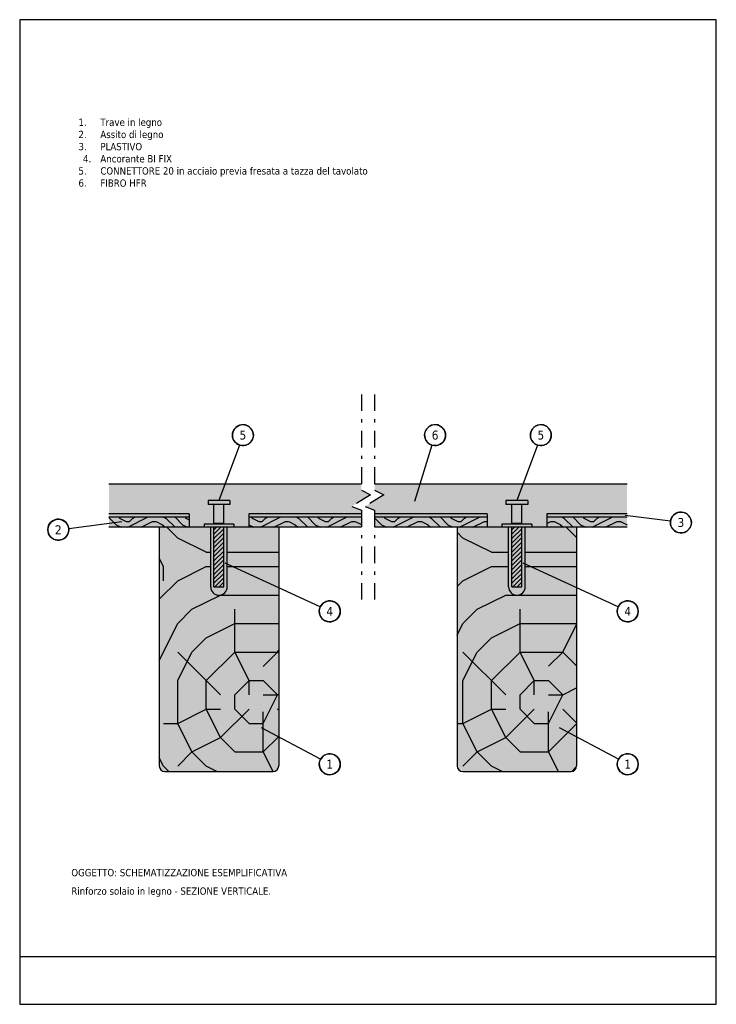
# Model space of a CAD drawing. Header units: millimetres. Extents: x 2335.3 to 2356.3, y 1532 to 1561.7.
import ezdxf
from ezdxf.enums import TextEntityAlignment as Align

# ---------------------------------------------------------------- set-up
doc = ezdxf.new("R2010")
doc.units = ezdxf.units.MM
doc.linetypes.add('CONTINUA', pattern=[0])
doc.linetypes.add('DASHDOT', pattern=[1, 0.5, -0.25, 0, -0.25])
doc.layers.add('contorno', color=6, linetype='Continuous', plot=False)
doc.layers.add('testo', color=7, linetype='Continuous', lineweight=25)
doc.styles.add('tahoma', font='tahoma.ttf', dxfattribs={"height": 0.3})
doc.linetypes.add('ZIGZAG', pattern='A,0.0001,-0.2,[131,ltypeshp.shx,S=0.2,R=0,X=-0.2,Y=0],-0.4,[131,ltypeshp.shx,S=0.2,R=180,X=0.2,Y=0],-0.2', length=0.8001)

msp = doc.modelspace()

# ---------------------------------------------------------------- hatches: boundary and pattern name
h = msp.add_hatch(color=253)
h.dxf.hatch_style = 1
h.paths.add_polyline_path([(2341.465, 1547.717), (2337.971, 1547.717), (2337.971, 1546.817), (2340.386, 1546.817), (2340.386, 1546.417), (2340.837, 1546.417), (2340.837, 1546.507), (2341.167, 1546.507), (2341.137, 1546.537), (2341.137, 1547.107), (2340.957, 1547.107), (2340.957, 1547.227), (2341.282, 1547.227)])
h.paths.add_polyline_path([(2345.855, 1547.395), (2345.58, 1547.539), (2345.58, 1547.717), (2341.465, 1547.717), (2341.282, 1547.227), (2341.617, 1547.227), (2341.617, 1547.107), (2341.437, 1547.107), (2341.437, 1546.537), (2341.407, 1546.507), (2341.737, 1546.507), (2341.737, 1546.417), (2342.188, 1546.417), (2342.188, 1546.817), (2345.58, 1546.817), (2345.58, 1546.932), (2345.29, 1547.041)])
h.paths.add_polyline_path([(2345.98, 1547.717), (2345.98, 1547.539), (2346.255, 1547.395), (2345.69, 1547.041), (2345.98, 1546.932), (2345.98, 1546.817), (2349.368, 1546.817), (2349.368, 1546.417), (2349.819, 1546.417), (2349.819, 1546.507), (2350.149, 1546.507), (2350.119, 1546.537), (2350.119, 1547.107), (2349.939, 1547.107), (2349.939, 1547.227), (2350.264, 1547.227), (2350.447, 1547.717)])
h.paths.add_polyline_path([(2353.589, 1547.717), (2350.447, 1547.717), (2350.264, 1547.227), (2350.599, 1547.227), (2350.599, 1547.107), (2350.419, 1547.107), (2350.419, 1546.537), (2350.389, 1546.507), (2350.719, 1546.507), (2350.719, 1546.417), (2351.17, 1546.417), (2351.17, 1546.817), (2353.589, 1546.817)])
h = msp.add_hatch()
h.set_pattern_fill('DOTS', color=256, scale=0.08)
h.set_pattern_definition([(0, (-2607.11346, 1321.6248), (0.0635, 0.127), [0, -0.127])])
h.paths.add_polyline_path([(2345.855, 1547.395), (2345.58, 1547.539), (2345.58, 1547.717), (2341.465, 1547.717), (2341.282, 1547.227), (2341.617, 1547.227), (2341.617, 1547.107), (2341.437, 1547.107), (2341.437, 1546.537), (2341.407, 1546.507), (2341.737, 1546.507), (2341.737, 1546.417), (2342.188, 1546.417), (2342.188, 1546.817), (2345.58, 1546.817), (2345.58, 1546.932), (2345.29, 1547.041)])
h.paths.add_polyline_path([(2341.465, 1547.717), (2337.971, 1547.717), (2337.971, 1546.817), (2340.386, 1546.817), (2340.386, 1546.417), (2340.837, 1546.417), (2340.837, 1546.507), (2341.167, 1546.507), (2341.137, 1546.537), (2341.137, 1547.107), (2340.957, 1547.107), (2340.957, 1547.227), (2341.282, 1547.227)])
h.paths.add_polyline_path([(2349.939, 1547.227), (2350.264, 1547.227), (2350.447, 1547.717), (2345.98, 1547.717), (2345.98, 1547.539), (2346.255, 1547.395), (2345.69, 1547.041), (2345.98, 1546.932), (2345.98, 1546.817), (2349.368, 1546.817), (2349.368, 1546.417), (2349.819, 1546.417), (2349.819, 1546.507), (2350.149, 1546.507), (2350.119, 1546.537), (2350.119, 1547.107), (2349.939, 1547.107)])
h.paths.add_polyline_path([(2353.589, 1547.717), (2350.447, 1547.717), (2350.264, 1547.227), (2350.599, 1547.227), (2350.599, 1547.107), (2350.419, 1547.107), (2350.419, 1546.537), (2350.389, 1546.507), (2350.719, 1546.507), (2350.719, 1546.417), (2351.17, 1546.417), (2351.17, 1546.817), (2353.589, 1546.817)])
h = msp.add_hatch(color=8)
h.dxf.hatch_style = 1
h.paths.add_polyline_path([(2341.617, 1547.227), (2340.957, 1547.227), (2340.957, 1547.107), (2341.617, 1547.107)])
h.paths.add_polyline_path([(2341.437, 1547.107), (2341.137, 1547.107), (2341.137, 1546.537), (2341.437, 1546.537)])
h.paths.add_polyline_path([(2341.437, 1546.537), (2341.137, 1546.537), (2341.167, 1546.507), (2341.407, 1546.507)])
h.paths.add_polyline_path([(2341.737, 1546.507), (2340.837, 1546.507), (2340.837, 1546.417), (2341.737, 1546.417)])
h.paths.add_polyline_path([(2341.437, 1546.417), (2341.137, 1546.417), (2341.137, 1544.617), (2341.437, 1544.617)])
h.paths.add_polyline_path([(2350.419, 1546.417), (2350.119, 1546.417), (2350.119, 1544.617), (2350.419, 1544.617)])
h.paths.add_polyline_path([(2350.719, 1546.507), (2349.819, 1546.507), (2349.819, 1546.417), (2350.719, 1546.417)])
h.paths.add_polyline_path([(2350.419, 1546.537), (2350.119, 1546.537), (2350.149, 1546.507), (2350.389, 1546.507)])
h.paths.add_polyline_path([(2350.419, 1547.107), (2350.119, 1547.107), (2350.119, 1546.537), (2350.419, 1546.537)])
h.paths.add_polyline_path([(2350.599, 1547.227), (2349.939, 1547.227), (2349.939, 1547.107), (2350.599, 1547.107)])
h = msp.add_hatch(color=146)
h.dxf.hatch_style = 1
h.paths.add_polyline_path([(2340.386, 1546.817), (2337.971, 1546.817), (2337.971, 1546.717), (2340.386, 1546.717)])
h.paths.add_polyline_path([(2345.58, 1546.817), (2342.188, 1546.817), (2342.188, 1546.717), (2345.58, 1546.717)])
h.paths.add_polyline_path([(2349.368, 1546.817), (2345.98, 1546.817), (2345.98, 1546.717), (2349.368, 1546.717)])
h.paths.add_polyline_path([(2353.589, 1546.817), (2351.17, 1546.817), (2351.17, 1546.717), (2353.589, 1546.717)])
h = msp.add_hatch(color=44)
h.dxf.hatch_style = 1
h.paths.add_polyline_path([(2340.386, 1546.717), (2337.971, 1546.717), (2337.971, 1546.417), (2340.386, 1546.417)])
h.paths.add_polyline_path([(2345.58, 1546.717), (2342.188, 1546.717), (2342.188, 1546.417), (2345.58, 1546.417)])
h.paths.add_polyline_path([(2343.087, 1546.417), (2341.737, 1546.417), (2341.537, 1546.417), (2341.537, 1545.305), (2343.087, 1544.59)], flags=17)
h.paths.add_polyline_path([(2341.037, 1546.417), (2340.837, 1546.417), (2339.487, 1546.417), (2339.487, 1539.217, 0.414214), (2339.654, 1539.05), (2342.92, 1539.05, 0.414214), (2343.087, 1539.217), (2343.087, 1544.59), (2341.537, 1545.305), (2341.537, 1544.617, -1), (2341.037, 1544.617)])
h.paths.add_polyline_path([(2349.368, 1546.717), (2345.98, 1546.717), (2345.98, 1546.417), (2349.368, 1546.417)])
h.paths.add_polyline_path([(2353.589, 1546.717), (2351.17, 1546.717), (2351.17, 1546.417), (2353.589, 1546.417)])
h.paths.add_polyline_path([(2352.069, 1546.417), (2350.519, 1546.417), (2350.519, 1545.305), (2352.069, 1544.59)], flags=17)
h.paths.add_polyline_path([(2350.019, 1546.417), (2349.819, 1546.417), (2348.469, 1546.417), (2348.469, 1539.217, 0.414214), (2348.636, 1539.05), (2351.902, 1539.05, 0.414214), (2352.069, 1539.217), (2352.069, 1544.59), (2350.519, 1545.305), (2350.519, 1544.617, -1), (2350.019, 1544.617)])
h = msp.add_hatch()
h.set_pattern_fill('LEGNO3', color=256, scale=2, pattern_type=2)
h.set_pattern_definition([(0, (-2605.5135, 1289.5912), (2, 2), [0.1, -1.9]), (0, (-2606.9135, 1289.7912), (2, 2), [0.2, -1.8]), (0, (-2605.6135, 1289.8912), (2, 2), [0.1, -1.9]), (0, (-2606.8135, 1290.0912), (2, 2), [0.1, -1.9]), (0, (-2605.6135, 1290.1912), (2, 2), [0.1, -1.9]), (0, (-2606.7135, 1290.2912), (2, 2), [0.1, -1.9]), (0, (-2605.6135, 1290.3912), (2, 2), [0.1, -1.9]), (0, (-2606.7135, 1290.5912), (2, 2), [0.1, -1.1, 0.1, -0.7]), (0, (-2606.7135, 1290.7912), (2, 2), [0.2, -1, 0.1, -0.7]), (0, (-2606.8135, 1291.0912), (2, 2), [0.1, -0.3, 0.1, -0.8, 0.1, -0.6]), (0, (-2606.9135, 1291.2912), (2, 2), [0.1, -0.4, 0.2, -1.3]), (0, (-2605.6135, 1291.3912), (2, 2), [0.1, -1.9]), (0, (-2606.9135, 1291.4912), (2, 2), [0.1, -0.5, 0.1, -1.3]), (45, (-2607.1135, 1289.5912), (0, 2), [0.282842, -2.5455851]), (45, (-2605.4135, 1289.5912), (0, 2), [0.5656854, -2.2627417]), (45, (-2605.4135, 1290.5912), (0, 2), [0.14142, -2.6870071]), (45, (-2607.1135, 1290.7912), (0, 2), [0.424264, -2.4041631]), (45, (-2605.4135, 1290.7912), (0, 2), [0.7071068, -2.1213203]), (45, (-2605.4135, 1291.0912), (0, 2), [0.424264, -2.4041631]), (315, (-2605.8135, 1291.2912), (2, -4e-16), [0.14142, -2.6870071]), (315, (-2606.5135, 1289.6912), (2, -4e-16), [0.282842, -2.5455851]), (315, (-2606.4135, 1290.4912), (2, -4e-16), [0.282842, -2.5455851]), (315, (-2605.8135, 1290.0912), (2, -4e-16), [0.282842, -2.5455851]), (315, (-2605.9135, 1290.8912), (2, -4e-16), [0.282842, -2.5455851]), (315, (-2605.8135, 1291.0912), (2, -4e-16), [0.424264, -2.4041631]), (315, (-2606.3135, 1289.8912), (2, -4e-16), [0.424264, -2.4041631]), (315, (-2606.0135, 1289.9912), (2, -4e-16), [0.424264, -2.4041631]), (315, (-2606.3135, 1290.6912), (2, -4e-16), [0.424264, -2.4041631]), (315, (-2606.1135, 1290.7912), (2, -4e-16), [0.424264, -2.4041631]), (26.565051, (-2607.0135, 1289.9912), (2, 8e-10), [0.2236068, -4.2485292]), (26.565051, (-2605.5135, 1289.8912), (2, 8e-10), [0.8944272, -3.57770875]), (26.565051, (-2605.5135, 1290.1912), (2, 8e-10), [0.8944272, -3.57770875]), (26.565051, (-2605.5135, 1290.3912), (2, 8e-10), [0.894428, -1.34, 0.44722, -1.79048795]), (26.565051, (-2605.3135, 1290.6912), (2, 8e-10), [0.2236068, -4.2485292]), (26.565051, (-2607.1135, 1291.3912), (2, 8e-10), [0.2236068, -4.2485292]), (26.565051, (-2605.5135, 1291.3912), (2, 8e-10), [0.4472136, -4.02492235]), (333.434949, (-2606.0135, 1289.5912), (2, -8e-10), [0.4472136, -4.02492235]), (333.434949, (-2606.7135, 1290.0912), (2, -8e-10), [0.4472136, -4.02492235]), (333.434949, (-2606.7135, 1289.7912), (2, -8e-10), [0.2236068, -4.24852235]), (333.434949, (-2606.6135, 1290.2912), (2, -8e-10), [0.6708204, -3.80131555]), (333.434949, (-2606.2135, 1290.2912), (2, -8e-10), [0.4472136, -4.02492235]), (333.434949, (-2606.0135, 1290.3912), (2, -8e-10), [0.4472136, -4.02492235]), (333.434949, (-2606.6135, 1290.5912), (2, -8e-10), [0.2236068, -4.24852235]), (333.434949, (-2606.5135, 1290.7912), (2, -8e-10), [0.2236068, -4.24852235]), (333.434949, (-2605.7135, 1291.1912), (2, -8e-10), [0.2236068, -4.24852235]), (333.434949, (-2605.8135, 1290.4912), (2, -8e-10), [0.2236068, -4.24852235]), (333.434949, (-2606.7135, 1291.0912), (2, -8e-10), [0.6708204, -3.80131555]), (333.434949, (-2606.8135, 1291.2912), (2, -8e-10), [0.4472136, -4.02492235]), (333.434949, (-2605.7135, 1290.6912), (2, -8e-10), [0.2236, -2.0124, 0.2236, -2.01253595]), (333.434949, (-2606.3135, 1291.0912), (2, -8e-10), [0.4472136, -4.02492235]), (333.434949, (-2606.2135, 1291.2912), (2, -8e-10), [0.4472136, -4.02492235]), (333.434949, (-2606.8135, 1291.4912), (2, -8e-10), [0.4472136, -4.02492235]), (333.434949, (-2606.2135, 1291.4912), (2, -8e-10), [0.4472136, -4.02492235])])
h.paths.add_polyline_path([(2342.188, 1546.717), (2342.188, 1546.417), (2345.58, 1546.417), (2345.58, 1546.717)])
h.paths.add_polyline_path([(2340.386, 1546.417), (2340.386, 1546.717), (2337.971, 1546.717), (2337.971, 1546.417)])
h.paths.add_polyline_path([(2349.368, 1546.417), (2349.368, 1546.717), (2345.98, 1546.717), (2345.98, 1546.417)])
h.paths.add_polyline_path([(2351.17, 1546.717), (2351.17, 1546.417), (2353.589, 1546.417), (2353.589, 1546.717)])
h = msp.add_hatch()
h.set_pattern_fill('LEGNO7', color=256, scale=8.6, pattern_type=2)
h.set_pattern_definition([(0, (-2604.1035, 1321.625), (8.6, 8.6), [2.58, -6.02]), (0, (-2604.1035, 1322.055), (8.6, 8.6), [2.58, -6.02]), (0, (-2603.6735, 1322.915), (8.6, 8.6), [1.72, -6.88]), (0, (-2603.2435, 1323.775), (8.6, 8.6), [1.29, -7.31]), (0, (-2603.2435, 1324.635), (8.6, 8.6), [0.86, -7.74]), (0, (-2605.3935, 1325.495), (8.6, 8.6), [0.43, -2.15, 0.43, -5.59]), (0, (-2604.1035, 1325.925), (8.6, 8.6), [0.43, -3.44, 1.29, -3.44]), (0, (-2602.3835, 1326.355), (8.6, 8.6), [0.43, -0.43, 0.43, -7.31]), (0, (-2602.8135, 1326.785), (8.6, 8.6), [0.43, -8.17]), (0, (-2603.2435, 1327.645), (8.6, 8.6), [1.29, -7.31]), (0, (-2603.2435, 1328.505), (8.6, 8.6), [1.72, -6.88]), (0, (-2603.6735, 1329.365), (8.6, 8.6), [2.15, -2.58, 0.43, -3.44]), (90, (-2607.1135, 1324.205), (-8.6, 8.6), [0.43, -0.86, 2.15, -5.16]), (90, (-2606.6835, 1325.065), (-8.6, 8.6), [0.43, -0.43, 1.29, -6.45]), (90, (-2606.2535, 1328.505), (-8.6, 8.6), [0.86, -7.74]), (90, (-2605.8235, 1325.065), (-8.6, 8.6), [1.72, -2.58, 0.43, -3.87]), (90, (-2605.3935, 1329.795), (-8.6, 8.6), [0.43, -8.17]), (90, (-2604.9635, 1325.495), (-8.6, 8.6), [1.29, -7.31]), (90, (-2604.1035, 1325.925), (-8.6, 8.6), [0.86, -7.74]), (90, (-2603.2435, 1325.925), (-8.6, 8.6), [0.43, -1.29, 1.29, -5.59]), (90, (-2602.8135, 1326.355), (-8.6, 8.6), [0.43, -8.17]), (90, (-2602.3835, 1324.635), (-8.6, 8.6), [1.204, -7.396]), (90, (-2601.9535, 1322.915), (-8.6, 8.6), [0.86, -7.74]), (90, (-2601.0935, 1326.355), (-8.6, 8.6), [0.43, -8.17]), (90, (-2600.2335, 1325.925), (-8.6, 8.6), [1.29, -7.31]), (90, (-2599.3735, 1325.925), (-8.6, 8.6), [1.29, -7.31]), (45, (-2600.6635, 1322.485), (0, 8.6), [0.608106, -0.608106, 0.608106, -10.337919]), (45, (-2602.3835, 1324.635), (0, 8.6), [1.216212, -10.946025]), (45, (-2605.8235, 1328.935), (0, 8.6), [1.216212, -10.946025]), (45, (-2604.1035, 1326.785), (0, 8.6), [1.216212, -10.946025]), (45, (-2603.6735, 1325.065), (0, 8.6), [1.216212, -10.946025]), (45, (-2601.0935, 1323.345), (0, 8.6), [1.216212, -10.946025]), (45, (-2601.9535, 1323.775), (0, 8.6), [1.824335, -10.337901]), (45, (-2604.5335, 1327.645), (0, 8.6), [0.608106, -11.55413]), (45, (-2604.9635, 1328.505), (0, 8.6), [0.608106, -11.55413]), (45, (-2601.5235, 1328.505), (0, 8.6), [0.608106, -11.55413]), (45, (-2604.9635, 1324.205), (0, 8.6), [0.608106, -11.55413]), (45, (-2600.2335, 1327.215), (0, 8.6), [0.608106, -11.55413]), (45, (-2603.2435, 1326.355), (0, 8.6), [0.608106, -11.55413]), (45, (-2602.3835, 1327.215), (0, 8.6), [0.608106, -11.55413]), (135, (-2602.8135, 1325.495), (-8.6, 1e-15), [0.608106, -0.608106, 1.824335, -9.1216894]), (135, (-2601.5235, 1325.495), (-8.6, 1e-15), [0.608106, -11.55413]), (135, (-2601.5235, 1322.485), (-8.6, 1e-15), [0.608106, -11.55413]), (135, (-2603.2435, 1324.635), (-8.6, 1e-15), [0.608106, -11.55413]), (135, (-2601.9535, 1326.355), (-8.6, 1e-15), [0.608106, -11.55413]), (135, (-2604.1035, 1324.205), (-8.6, 1e-15), [0.608106, -11.55413]), (135, (-2600.6635, 1324.205), (-8.6, 1e-15), [0.608106, -11.55413]), (135, (-2606.6835, 1321.625), (-8.6, 1e-15), [0.608106, -11.55413]), (135, (-2606.2535, 1322.055), (-8.6, 1e-15), [1.216212, -10.946025]), (135, (-2605.8235, 1322.485), (-8.6, 1e-15), [1.216212, -10.946025]), (135, (-2604.9635, 1322.485), (-8.6, 1e-15), [1.216212, -10.946025]), (135, (-2604.5335, 1323.345), (-8.6, 1e-15), [1.216212, -10.946025]), (135, (-2601.0935, 1326.785), (-8.6, 1e-15), [1.216212, -10.946025]), (135, (-2599.3735, 1322.485), (-8.6, 1e-15), [1.216212, -10.946025]), (135, (-2598.9435, 1329.365), (-8.6, 1e-15), [1.216212, -10.946025]), (135, (-2598.9435, 1328.505), (-8.6, 1e-15), [1.216212, -10.946025]), (135, (-2599.8035, 1328.075), (-8.6, 1e-15), [1.216212, -10.946025]), (135, (-2605.8235, 1328.075), (-8.6, 1e-15), [1.824335, -10.337901]), (135, (-2600.2335, 1327.215), (-8.6, 1e-15), [1.824335, -10.337901]), (26.56505, (-2604.9635, 1329.7948), (8.6, 3e-09), [0.96148, -18.268705]), (26.56505, (-2604.9635, 1325.4948), (8.6, 3e-09), [0.96148, -18.268705]), (26.56505, (-2604.1035, 1328.0748), (8.6, 3e-09), [0.96148, -18.268705]), (26.56505, (-2601.5235, 1322.0548), (8.6, 3e-09), [0.96148, -18.268705]), (26.56505, (-2601.9535, 1322.9148), (8.6, 3e-09), [0.96148, -18.268705]), (26.56505, (-2604.5335, 1324.6348), (8.6, 3e-09), [0.96148, -18.268705]), (26.56505, (-2604.5335, 1328.9348), (8.6, 3e-09), [0.96148, -18.268705]), (26.56505, (-2601.9535, 1326.3548), (8.6, 3e-09), [1.92296, -17.307225]), (63.43495, (-2601.9535, 1327.6448), (4e-10, 8.6), [0.96148, -18.268705]), (63.43495, (-2600.6635, 1325.0648), (4e-10, 8.6), [0.96148, -18.268705]), (63.43495, (-2604.9635, 1326.7848), (4e-10, 8.6), [0.96148, -18.268705]), (63.43495, (-2606.6835, 1327.2148), (4e-10, 8.6), [0.96148, -18.268705]), (63.43495, (-2601.5235, 1325.4948), (4e-10, 8.6), [0.96148, -18.268705]), (63.43495, (-2602.3835, 1325.4948), (4e-10, 8.6), [0.96148, -18.268705]), (63.43495, (-2605.8235, 1326.7848), (4e-10, 8.6), [1.92296, -17.307225]), (63.43495, (-2599.3735, 1323.7748), (4e-10, 8.6), [1.92296, -17.307225]), (63.43495, (-2600.2335, 1324.2048), (4e-10, 8.6), [1.92296, -17.307225]), (116.56505, (-2607.1135, 1322.9148), (-3e-09, 8.6), [0.96148, -18.268705]), (116.56505, (-2607.1135, 1327.6448), (-3e-09, 8.6), [0.96148, -18.268705]), (116.56505, (-2605.3935, 1321.6248), (-3e-09, 8.6), [0.96148, -18.268705]), (116.56505, (-2606.2535, 1329.3648), (-3e-09, 8.6), [0.96148, -18.268705]), (116.56505, (-2605.3935, 1324.2048), (-3e-09, 8.6), [0.96148, -18.268705]), (116.56505, (-2603.6735, 1325.0648), (-3e-09, 8.6), [0.96148, -18.268705]), (116.56505, (-2602.8135, 1326.7848), (-3e-09, 8.6), [0.96148, -18.268705]), (116.56505, (-2606.6835, 1323.3448), (2.8e-06, 8.6000014), [0.96148, -18.268705]), (116.56505, (-2604.5335, 1324.6348), (-3e-09, 8.6), [0.96148, -18.268705]), (116.56505, (-2601.9535, 1323.7748), (-3e-09, 8.6), [0.96148, -18.268705]), (116.56505, (-2601.0935, 1324.6348), (-3e-09, 8.6), [0.96148, -18.268705]), (116.56505, (-2599.3735, 1327.2148), (-3e-09, 8.6), [0.96148, -18.268705]), (116.56505, (-2605.8235, 1329.7948), (-3e-09, 8.6), [0.96148, -18.268705]), (116.56505, (-2607.1135, 1329.3648), (-3e-09, 8.6), [1.92296, -17.307225]), (116.56505, (-2605.8235, 1323.3448), (-3e-09, 8.6), [1.92296, -17.307225]), (153.43495, (-2607.1135, 1322.0548), (-8.6, 4e-10), [0.96148, -18.268705]), (153.43495, (-2599.8035, 1321.6248), (-8.6, 4e-10), [0.96148, -18.268705]), (153.43495, (-2600.2335, 1325.9248), (-8.6, 4e-10), [0.96148, -18.268705]), (153.43495, (-2603.6735, 1322.9148), (-8.6, 4e-10), [0.96148, -18.268705]), (153.43495, (-2604.1035, 1322.0548), (-8.6, 4e-10), [0.96148, -18.268705]), (153.43495, (-2603.2435, 1323.7748), (-8.6, 4e-10), [0.96148, -18.268705]), (153.43495, (-2600.6635, 1328.9348), (-8.6, 4e-10), [0.96148, -18.268705]), (153.43495, (-2599.8035, 1329.3648), (-8.6, 4e-10), [1.92296, -17.307225])])
h.paths.add_polyline_path([(2343.087, 1544.59), (2341.537, 1545.305), (2341.537, 1544.617, -1), (2341.037, 1544.617), (2341.037, 1546.417), (2340.837, 1546.417), (2339.487, 1546.417), (2339.487, 1539.217, 0.414214), (2339.654, 1539.05), (2342.92, 1539.05, 0.414214), (2343.087, 1539.217)])
h.paths.add_polyline_path([(2343.087, 1546.417), (2341.737, 1546.417), (2341.537, 1546.417), (2341.537, 1545.305), (2343.087, 1544.59)], flags=17)
h.paths.add_polyline_path([(2352.069, 1546.417), (2350.519, 1546.417), (2350.519, 1545.305), (2352.069, 1544.59)], flags=17)
h.paths.add_polyline_path([(2352.069, 1544.59), (2350.519, 1545.305), (2350.519, 1544.617, -1), (2350.019, 1544.617), (2350.019, 1546.417), (2349.819, 1546.417), (2348.469, 1546.417), (2348.469, 1539.217, 0.414214), (2348.636, 1539.05), (2351.902, 1539.05, 0.414214), (2352.069, 1539.217)])
h = msp.add_hatch(color=58)
h.dxf.hatch_style = 1
h.paths.add_polyline_path([(2341.537, 1544.617), (2341.537, 1546.417), (2341.437, 1546.417), (2341.437, 1544.617), (2341.137, 1544.617), (2341.137, 1546.417), (2341.037, 1546.417), (2341.037, 1544.617, 1)])
h.paths.add_polyline_path([(2350.519, 1544.617), (2350.519, 1546.417), (2350.419, 1546.417), (2350.419, 1544.617), (2350.119, 1544.617), (2350.119, 1546.417), (2350.019, 1546.417), (2350.019, 1544.617, 1)])
h = msp.add_hatch()
h.set_pattern_fill('ANSI31', color=256, scale=0.03)
h.set_pattern_definition([(45, (2160.41036, 1433.7754), (-0.06735192, 0.06735192), [])])
h.paths.add_polyline_path([(2341.437, 1546.417), (2341.137, 1546.417), (2341.137, 1544.617), (2341.437, 1544.617)])
h = msp.add_hatch()
h.set_pattern_fill('ANSI31', color=256, scale=0.03)
h.set_pattern_definition([(45, (2169.39236, 1433.7754), (-0.06735192, 0.06735192), [])])
h.paths.add_polyline_path([(2350.419, 1546.417), (2350.119, 1546.417), (2350.119, 1544.617), (2350.419, 1544.617)])

# ---------------------------------------------------------------- linework, layer by layer
at = {"linetype": 'DASHDOT'}
for p, q in [((2345.58, 1550.425), (2345.58, 1547.539)), ((2345.98, 1550.425), (2345.98, 1547.539)), ((2345.855, 1547.395), (2345.29, 1547.041)), ((2345.58, 1547.539), (2345.855, 1547.395)), ((2346.255, 1547.395), (2345.69, 1547.041)), ((2345.98, 1547.539), (2346.255, 1547.395)), ((2345.29, 1547.041), (2345.58, 1546.932)), ((2345.58, 1546.932), (2345.58, 1544.022)), ((2345.69, 1547.041), (2345.98, 1546.932)), ((2345.98, 1546.932), (2345.98, 1544.022))]:
    msp.add_line(p, q, dxfattribs=at)
for p, q in [((2341.905, 1548.896), (2341.282, 1547.227)), ((2347.7, 1548.896), (2347.184, 1547.192)), ((2350.887, 1548.896), (2350.264, 1547.227)), ((2345.58, 1547.717), (2337.971, 1547.717)), ((2353.589, 1547.717), (2345.98, 1547.717)), ((2341.617, 1547.227), (2340.957, 1547.227)), ((2340.957, 1547.227), (2340.957, 1547.107)), ((2341.617, 1547.107), (2340.957, 1547.107)), ((2341.137, 1546.537), (2341.137, 1547.107)), ((2341.437, 1546.537), (2341.437, 1547.107)), ((2341.617, 1547.227), (2341.617, 1547.107)), ((2350.599, 1547.227), (2349.939, 1547.227)), ((2349.939, 1547.227), (2349.939, 1547.107)), ((2350.599, 1547.107), (2349.939, 1547.107)), ((2350.119, 1546.537), (2350.119, 1547.107)), ((2350.419, 1546.537), (2350.419, 1547.107)), ((2350.599, 1547.227), (2350.599, 1547.107)), ((2340.386, 1546.817), (2337.971, 1546.817)), ((2340.386, 1546.817), (2340.386, 1546.417)), ((2345.58, 1546.817), (2342.188, 1546.817)), ((2342.188, 1546.817), (2342.188, 1546.417)), ((2349.368, 1546.817), (2345.98, 1546.817)), ((2349.368, 1546.817), (2349.368, 1546.417)), ((2353.589, 1546.817), (2351.17, 1546.817)), ((2351.17, 1546.817), (2351.17, 1546.417)), ((2336.757, 1546.382), (2338.354, 1546.588)), ((2340.386, 1546.717), (2337.971, 1546.717)), ((2341.737, 1546.507), (2340.837, 1546.507)), ((2340.837, 1546.507), (2340.837, 1546.417)), ((2341.167, 1546.507), (2341.137, 1546.537)), ((2341.137, 1546.537), (2341.437, 1546.537)), ((2341.437, 1546.537), (2341.407, 1546.507)), ((2341.737, 1546.507), (2341.737, 1546.417)), ((2345.58, 1546.717), (2342.188, 1546.717)), ((2349.368, 1546.717), (2345.98, 1546.717)), ((2350.719, 1546.507), (2349.819, 1546.507)), ((2349.819, 1546.507), (2349.819, 1546.417)), ((2350.149, 1546.507), (2350.119, 1546.537)), ((2350.119, 1546.537), (2350.419, 1546.537)), ((2350.419, 1546.537), (2350.389, 1546.507)), ((2350.719, 1546.507), (2350.719, 1546.417)), ((2353.589, 1546.717), (2351.17, 1546.717)), ((2354.898, 1546.599), (2353.536, 1546.77)), ((2340.837, 1546.417), (2337.971, 1546.417)), ((2339.487, 1546.417), (2339.487, 1539.217)), ((2341.737, 1546.417), (2340.837, 1546.417)), ((2341.137, 1544.617), (2341.137, 1546.417)), ((2341.437, 1544.617), (2341.437, 1546.417)), ((2345.58, 1546.417), (2341.737, 1546.417)), ((2343.087, 1546.417), (2343.087, 1539.217)), ((2350.106, 1546.417), (2345.98, 1546.417)), ((2348.469, 1546.417), (2348.469, 1539.217)), ((2350.719, 1546.417), (2349.819, 1546.417)), ((2350.119, 1544.617), (2350.119, 1546.417)), ((2350.419, 1544.617), (2350.419, 1546.417)), ((2353.589, 1546.417), (2350.431, 1546.417)), ((2352.069, 1546.417), (2352.069, 1539.217)), ((2344.34, 1544.013), (2341.477, 1545.333)), ((2353.322, 1544.013), (2350.459, 1545.333)), ((2341.137, 1544.617), (2341.437, 1544.617)), ((2350.119, 1544.617), (2350.419, 1544.617)), ((2344.348, 1539.417), (2342.572, 1540.368)), ((2353.33, 1539.417), (2351.554, 1540.368)), ((2339.654, 1539.05), (2342.92, 1539.05)), ((2348.636, 1539.05), (2351.902, 1539.05))]:
    msp.add_line(p, q)
at = {"linetype": 'ZIGZAG', "ltscale": 0.1}
for p, q in [((2341.037, 1544.617), (2341.037, 1546.417)), ((2341.537, 1544.617), (2341.537, 1546.417)), ((2350.019, 1544.617), (2350.019, 1546.417)), ((2350.519, 1544.617), (2350.519, 1546.417))]:
    msp.add_line(p, q, dxfattribs=at)
for centre in [(2342.008, 1549.195), (2347.803, 1549.195), (2350.99, 1549.195), (2355.212, 1546.559), (2336.443, 1546.342), (2344.627, 1543.88), (2353.609, 1543.88), (2344.627, 1539.267), (2353.609, 1539.267)]:
    msp.add_circle(centre, 0.316)
at = {"color": 7}
for centre in [(2342.008, 1549.195), (2347.803, 1549.195), (2350.99, 1549.195), (2355.212, 1546.559), (2336.443, 1546.342), (2344.627, 1543.88), (2353.609, 1543.88), (2344.627, 1539.267), (2353.609, 1539.267)]:
    msp.add_arc(centre, 0.316, 289.6975, 289.0694, dxfattribs=at)
for centre, radius, start, end in [((2341.287, 1544.617), 0.25, 180, 0), ((2350.269, 1544.617), 0.25, 180, 0), ((2339.654, 1539.217), 0.167, 180, 270), ((2342.92, 1539.217), 0.167, 270, 0), ((2348.636, 1539.217), 0.167, 180, 270), ((2351.902, 1539.217), 0.167, 270, 0)]:
    msp.add_arc(centre, radius, start, end)
at = {"layer": 'contorno', "linetype": 'CONTINUA'}
for p, q in [((2335.28, 1561.726), (2335.28, 1532.026)), ((2356.28, 1561.726), (2335.28, 1561.726)), ((2356.28, 1532.026), (2356.28, 1561.726)), ((2356.28, 1533.457), (2335.28, 1533.457)), ((2335.28, 1532.026), (2356.28, 1532.026))]:
    msp.add_line(p, q, dxfattribs=at)

# ---------------------------------------------------------------- texts
at = {"color": 7, "style": 'tahoma'}
for s, p in [('5', (2342.008, 1549.196)), ('6', (2347.803, 1549.196)), ('5', (2350.99, 1549.196)), ('2', (2336.443, 1546.342)), ('3', (2355.212, 1546.56)), ('4', (2344.627, 1543.88)), ('4', (2353.609, 1543.88)), ('1', (2344.627, 1539.268)), ('1', (2353.609, 1539.268))]:
    msp.add_text(s, height=0.27, dxfattribs=at).set_placement(p, align=Align.MIDDLE)
note = msp.add_mtext_static_columns([''] * 2, width=8.5663, gutter_width=0.446, height=2.186, dxfattribs=dict(insert=(2337.051, 1558.742), char_height=0.22, attachment_point=1, style='tahoma'))
for column, words in zip([note] + note.columns.linked_columns, ['\\pi-0.66,l0.66,t0.66;1.^ITrave in legno\\P2.^IAssito di legno{\\H1.88958x; }\\P3.^IPLASTIVO{\\H1.56887x; }\\P{\\H1.64891x; }', '\\pi-0.66,l0.66,t0.66;4.^IAncorante BI FIX\\P5.^ICONNETTORE 20 in acciaio previa fresata a tazza del tavolato\\P6.^IFIBRO HFR']):
    column.text = words
at = {"layer": 'testo', "color": 1, "insert": (2336.836, 1536.109), "char_height": 0.22, "attachment_point": 1, "style": 'tahoma'}
msp.add_mtext_dynamic_manual_height_columns('{\\C256;OGGETTO: SCHEMATIZZAZIONE ESEMPLIFICATIVA}', width=18.08883, gutter_width=0, heights=[3.614], dxfattribs=at)
at = {"layer": 'testo', "insert": (2336.836, 1535.552), "char_height": 0.22, "attachment_point": 1, "style": 'tahoma'}
msp.add_mtext_dynamic_manual_height_columns('Rinforzo solaio in legno - SEZIONE VERTICALE.', width=18.08883, gutter_width=0, heights=[3.614], dxfattribs=at)

doc.saveas('drawing.dxf')
